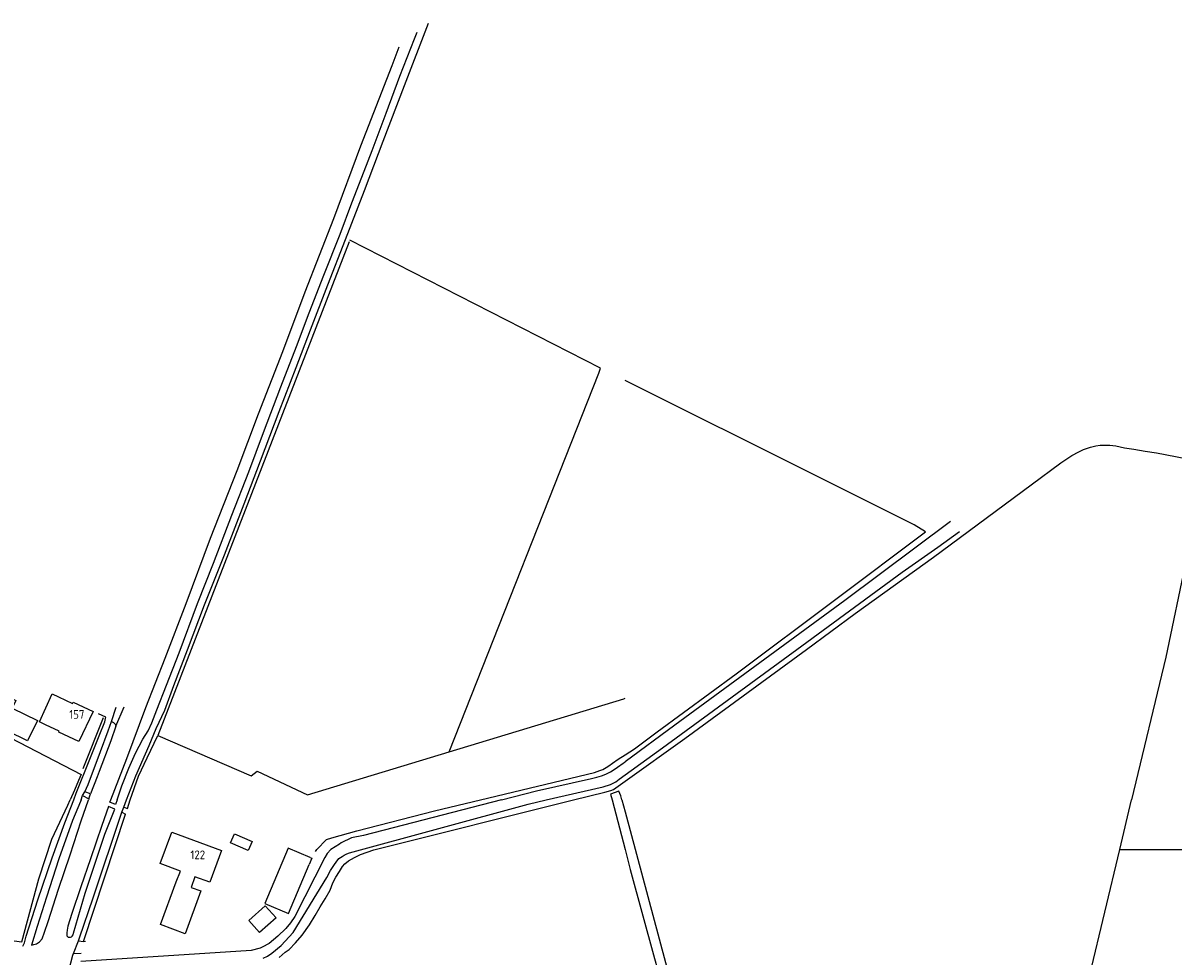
# Model space of a CAD drawing. Header units: metres. Extents: x 233829 to 239427, y 444283 to 448222.
# Tile 166 of 171: x 237828 to 238157, y 447955 to 448222. Entities that reach past the tile are written whole.
import ezdxf

# ---------------------------------------------------------------- set-up
doc = ezdxf.new("R2010")
doc.units = ezdxf.units.M
doc.header["$MEASUREMENT"] = 0
for name, color, linetype in [('DAKRAND', 4, 'Continuous'), ('DAKRAND-BYG', 4, 'Continuous'), ('HEG', 253, 'Continuous'), ('HOOFDGEBOUW', 4, 'Continuous'), ('HUISNUMMER', 253, 'Continuous'), ('INSTEEKSLOOT', 153, 'Continuous'), ('KANTVERH', 253, 'Continuous'), ('OVERIGEAFSCH', 253, 'Continuous'), ('RASTER', 253, 'Continuous')]:
    doc.layers.add(name, color=color, linetype=linetype)
doc.styles.get("Standard").update_dxf_attribs({"font": 'iso.shx'})

msp = doc.modelspace()

# ---------------------------------------------------------------- linework, layer by layer
at = {"layer": 'DAKRAND'}
msp.add_lwpolyline([(237834.04, 448021.55), (237832.33, 448022.37), (237836.03, 448030.36), (237837.8, 448029.5)], dxfattribs=at)
at = {"layer": 'DAKRAND-BYG'}
msp.add_line((237909.9, 447983.48), (237903.57, 447986.17), dxfattribs=at)
for points in [[(237828.94, 448016.93), (237817.4, 448022.53), (237821.3, 448030.55), (237825.63, 448028.45), (237824.58, 448026.28), (237831.79, 448022.78), (237828.94, 448016.93)], [(237888.16, 447990.33), (237893.21, 447988.11), (237892.08, 447985.52), (237887.02, 447987.74), (237888.16, 447990.33)], [(237903.57, 447986.17), (237896.86, 447970.39), (237903.61, 447967.51), (237909.57, 447981.51)], [(237909.9, 447983.48), (237910.33, 447983.3), (237909.57, 447981.51)], [(237900.08, 447966.21), (237895.37, 447962.04), (237892.28, 447965.53), (237896.98, 447969.7), (237900.08, 447966.21)]]:
    msp.add_lwpolyline(points, dxfattribs=at)
at = {"layer": 'HEG'}
for p, q in [((237850.56, 448023.53), (237844.74, 448008.87)), ((237857.52, 447997.57), (237858.37, 448000)), ((237844.97, 447959.51), (237856.98, 447995.92))]:
    msp.add_line(p, q, dxfattribs=at)
msp.add_lwpolyline([(237858.37, 448000), (237860.72, 448006.78), (237863.18, 448012.09), (237866.24, 448018.47)], dxfattribs=at)
at = {"layer": 'HOOFDGEBOUW'}
for p, q in [((237867.03, 447964.31), (237871.54, 447976.54)), ((237875.76, 447974.98), (237878.55, 447973.95))]:
    msp.add_line(p, q, dxfattribs=at)
for points in [[(237837.8, 448029.5), (237841.84, 448027.59), (237842.02, 448027.98), (237847.7, 448025.29), (237843.65, 448016.74), (237837.91, 448019.45), (237838.02, 448019.67), (237834.04, 448021.55)], [(237871.54, 447976.54), (237872.69, 447979.65), (237866.95, 447981.77), (237870.27, 447990.75), (237884.48, 447985.51), (237881.14, 447976.45), (237876.88, 447978.02), (237875.76, 447974.98)], [(237878.55, 447973.95), (237874.04, 447961.72), (237867.03, 447964.31)]]:
    msp.add_lwpolyline(points, dxfattribs=at)
at = {"layer": 'INSTEEKSLOOT'}
for p, q in [((237996.31, 448000), (238000, 447985.81)), ((237999.08, 448000), (238000, 447996.58))]:
    msp.add_line(p, q, dxfattribs=at)
for points in [[(238093.21, 448079.67), (238062.95, 448057.13), (238014.3, 448021.39), (238000, 448010.95)], [(238000, 448007.17), (238000.06, 448007.22), (238010.72, 448014.95), (238050.58, 448044.13), (238079.33, 448065.21), (238089.53, 448072.41), (238095.73, 448076.88)], [(237964.61, 448000), (237974.67, 448002.58), (237990.44, 448006.1), (237991.88, 448006.48), (237993.25, 448006.86), (237994.51, 448007.34), (237995.85, 448008.07), (237996.84, 448008.68), (237997.86, 448009.41), (237999.44, 448010.54), (238000, 448010.95)], [(237977.42, 448000), (237993.7, 448003.78), (237995.79, 448004.47), (237997.33, 448005.19), (237998.35, 448005.95), (238000, 448007.17)], [(237964.61, 448000), (237925.09, 447989.87), (237921.73, 447989.11), (237918.76, 447987.74), (237918.24, 447987.38), (237915.82, 447985.78), (237914.76, 447984.68), (237914.08, 447983.48), (237905.42, 447966.62), (237904.22, 447964.84), (237902.86, 447963.16), (237900.64, 447960.99), (237898.14, 447958.87), (237896.08, 447957.86), (237895.54, 447957.59), (237892.98, 447956.87), (237844.23, 447953.75)], [(237897.64, 447955.24), (237898.87, 447956.1), (237901.53, 447958.29), (237904.98, 447962.07), (237914.6, 447977.8), (237915.63, 447979.79), (237916.82, 447981.57), (237917.3, 447982.15), (237918.05, 447983.22), (237918.97, 447983.84), (237919.62, 447984.21), (237920.34, 447984.56), (237921.13, 447984.83), (237972.28, 447998.81), (237977.42, 448000)], [(237999.08, 448000), (237998.77, 448001.15), (237998.2, 448002.51), (237995.88, 448001.66), (237996.31, 448000)], [(238000, 447996.57), (238013.01, 447948.14)], [(238000, 447985.81), (238001.5, 447980.05), (238008.42, 447954.61), (238010.15, 447948.51), (238011.63, 447944.35), (238012.61, 447941.86), (238013.66, 447939.6), (238014.49, 447938.15), (238016.18, 447935.72), (238017.75, 447934.33), (238019.38, 447932.97), (238021.72, 447931.41), (238023.8, 447930.14), (238026.08, 447929.03), (238051.9, 447919.88), (238057.85, 447918.68), (238062.19, 447918.01), (238066.02, 447918.05), (238089.03, 447919.52)], [(237896.37, 447954.69), (237897.64, 447955.24)]]:
    msp.add_lwpolyline(points, dxfattribs=at)
at = {"layer": 'KANTVERH'}
for p, q in [((237852.95, 448022.48), (237854.28, 448026.56)), ((237854.26, 448021.15), (237856.64, 448026.66)), ((237844.71, 448001.24), (237845.33, 448002.3)), ((237846.53, 448000.32), (237847.01, 448001.72)), ((237855.95, 447996.5), (237856.98, 447995.92)), ((237856.5, 447997.94), (237857.52, 447997.57)), ((237842.1, 447956.04), (237844.29, 447956.18))]:
    msp.add_line(p, q, dxfattribs=at)
for points in [[(237857.28, 448000), (237859.9, 448006.92), (237863.79, 448015.55), (237865.8, 448020.49), (237868.21, 448025.73), (237870.83, 448032.75), (237874.78, 448042.96), (237879.65, 448055.85), (237885.34, 448070.2), (237890.96, 448084.8), (237895.65, 448097.1), (237900.96, 448111.18), (237905.83, 448123.79), (237909.99, 448134.55), (237914.96, 448147.5), (237919.99, 448160.48), (237925.37, 448174.46), (237930.75, 448188.58), (237936.88, 448204.51), (237943.71, 448222.41)], [(237854.61, 448000), (237855.97, 448004), (237857.95, 448009.1), (237859.89, 448013.39), (237861.97, 448017.36), (237863.5, 448019.83), (237864.52, 448022.06), (237865.95, 448025.76), (237868.71, 448032.85), (237872.36, 448042.07), (237877.63, 448056.25), (237882.19, 448067.77), (237887.44, 448081.54), (237892.27, 448093.94), (237896.46, 448105.15), (237901.5, 448118.23), (237905.99, 448129.82), (237909.56, 448139.44), (237913.79, 448150.27), (237918.45, 448161.99), (237921.75, 448170.96), (237925.29, 448179.97), (237927.58, 448185.94), (237931.63, 448196.63), (237935.51, 448207.21), (237939.76, 448217.87), (237940.49, 448219.8)], [(237852.78, 448000), (237857.39, 448011.91), (237862.77, 448026.51), (237868.32, 448040.62), (237874.31, 448056.25), (237881.36, 448074.92), (237888.95, 448094.35), (237895.04, 448110.55), (237901.99, 448128.4), (237908.42, 448145.43), (237916.66, 448166.43), (237924.39, 448187.27), (237933.31, 448210.26), (237935.31, 448215.61)], [(237842.15, 448000), (237842.9, 448001.92), (237846.74, 448011.68), (237849.43, 448018.4), (237851.04, 448022.41), (237851.3, 448023.3), (237851.4, 448023.66), (237849.22, 448024.7)], [(237854.26, 448021.15), (237852.76, 448016.9), (237849.49, 448008.13), (237848.89, 448006.62), (237847.01, 448001.72), (237845.33, 448002.3), (237846.32, 448004.43), (237849.86, 448013.88), (237852, 448019.74), (237852.95, 448022.48), (237853.6, 448022.14), (237854.08, 448021.59), (237854.26, 448021.15)], [(237827.55, 447958.17), (237828.1, 447959.06), (237828.57, 447960.98), (237831.87, 447971.42), (237835.99, 447983.45), (237839.6, 447993.42), (237842.15, 448000)], [(237844.25, 448000), (237844.07, 447999.52), (237841.85, 447994.11), (237837.94, 447983.11), (237834.37, 447972.22), (237831.72, 447963.79), (237830.12, 447958.45), (237830.73, 447958.58), (237831.49, 447958.79), (237832.34, 447959.41), (237833.16, 447960.27), (237833.81, 447962.15), (237834.86, 447965.17), (237837.82, 447974.42), (237841.12, 447984.28), (237844.28, 447994.01), (237846.42, 448000)], [(237838.95, 447937.33), (237839.46, 447942.79), (237840.14, 447948.06), (237840.71, 447950.77), (237841.9, 447955.53), (237842.1, 447956.04), (237843.49, 447959.69), (237843.81, 447960.53), (237847.69, 447971.94), (237855.95, 447996.5), (237856.5, 447997.94), (237857.28, 448000)], [(237844.25, 448000), (237844.71, 448001.24), (237846.53, 448000.32), (237846.42, 448000)], [(237854.61, 448000), (237854.17, 447998.69), (237852.52, 447999.34), (237852.78, 448000)], [(237853.9, 447997.39), (237852.15, 447998.14), (237850.21, 447992.66), (237847.01, 447983.1), (237844.22, 447975.11), (237841.6, 447967.54), (237840.45, 447963.88), (237840.28, 447962.68), (237840.17, 447961.96), (237840.18, 447961.51), (237840.18, 447961.1), (237840.55, 447960.76), (237840.93, 447960.73), (237841.2, 447960.73), (237841.51, 447960.8), (237841.75, 447961), (237841.96, 447961.35), (237842.06, 447961.83), (237845.42, 447973.3), (237851.07, 447990.23), (237853.9, 447997.39)], [(237843.49, 447959.69), (237844.97, 447959.51), (237845.57, 447959.54)]]:
    msp.add_lwpolyline(points, dxfattribs=at)
at = {"layer": 'OVERIGEAFSCH'}
for points in [[(237985.28, 448000), (237994.25, 448002.24), (237995.89, 448002.73), (237996.68, 448003)], [(237900.96, 447954.94), (237902.74, 447956.41), (237903.83, 447957.2), (237905.64, 447959.09), (237907.55, 447961.28), (237909.67, 447964.23), (237911.31, 447966.91), (237912.7, 447969.37), (237914.17, 447971.71), (237915.54, 447974.17), (237916.32, 447976.23), (237917.24, 447977.91), (237918.23, 447979.55), (237919.12, 447980.92), (237919.8, 447981.68), (237920.79, 447982.54), (237922.53, 447983.53), (237924.31, 447984.36), (237928.11, 447985.7), (237985.28, 448000)]]:
    msp.add_lwpolyline(points, dxfattribs=at)
at = {"layer": 'RASTER'}
for p, q in [((237996.68, 448003), (238000, 448005.37)), ((238141.63, 447985.84), (238166.29, 447985.78))]:
    msp.add_line(p, q, dxfattribs=at)
for points in [[(237920.99, 448159.73), (237866.24, 448018.47), (237892.97, 448006.95), (237894.68, 448008.26), (237909.11, 448001.48), (237949.64, 448013.79), (237992.48, 448122.19), (237992.99, 448123.6), (237921.23, 448160.28)], [(238000, 448012.94), (238002.68, 448014.65), (238009.21, 448019.49), (238031.84, 448036.08), (238060.34, 448057.5), (238086, 448076.8), (238082.79, 448078.74), (238076.86, 448081.71), (238054.92, 448092.68), (238000, 448120.1)], [(238000, 448005.37), (238017.15, 448017.63), (238051.92, 448043.11), (238065.9, 448053.41), (238088.26, 448069.49), (238116.27, 448090.17), (238124.78, 448096.55), (238127.91, 448098.59), (238129.88, 448099.64), (238131.24, 448100.34), (238133.27, 448101), (238134.79, 448101.35), (238136.04, 448101.53), (238137.43, 448101.59), (238138.75, 448101.58), (238140.52, 448101.34), (238143.02, 448100.81), (238145.63, 448100.41), (238148.91, 448099.84), (238152.13, 448099.4), (238166.5, 448096.56), (238154.8, 448040.83), (238145.02, 448000)], [(237800.93, 448029.68), (237844.25, 448007.26), (237843.53, 448005.55), (237842.38, 448002.77), (237841.14, 448000)], [(237949.64, 448013.79), (237999.67, 448028.99), (238000, 448029.13)], [(237958.59, 448000), (237991.29, 448007.82), (237992.8, 448008.4), (237993.62, 448008.71), (237994.61, 448009.3), (237995.33, 448009.81), (237996.42, 448010.53), (237998, 448011.67), (238000, 448012.94)], [(237766.8, 447967.38), (237827.27, 447959.43), (237832.17, 447977.45), (237835.87, 447988.79), (237840.47, 447998.52), (237841.14, 448000)], [(237911.42, 447985.29), (237911.78, 447985.77), (237914.55, 447988.69), (237916.05, 447989.13), (237923.17, 447991.17), (237945.48, 447996.87), (237958.59, 448000)], [(238127.34, 447926.21), (238128.73, 447931.97), (238141.63, 447985.84), (238145.02, 448000)]]:
    msp.add_lwpolyline(points, dxfattribs=at)

# ---------------------------------------------------------------- texts
at = {"layer": 'HUISNUMMER'}
for s, p in [('157', (237840.89, 448023.24)), ('122', (237875.59, 447983.04))]:
    msp.add_text(s, height=2.5, dxfattribs=at).set_placement(p)

doc.saveas('drawing.dxf')
